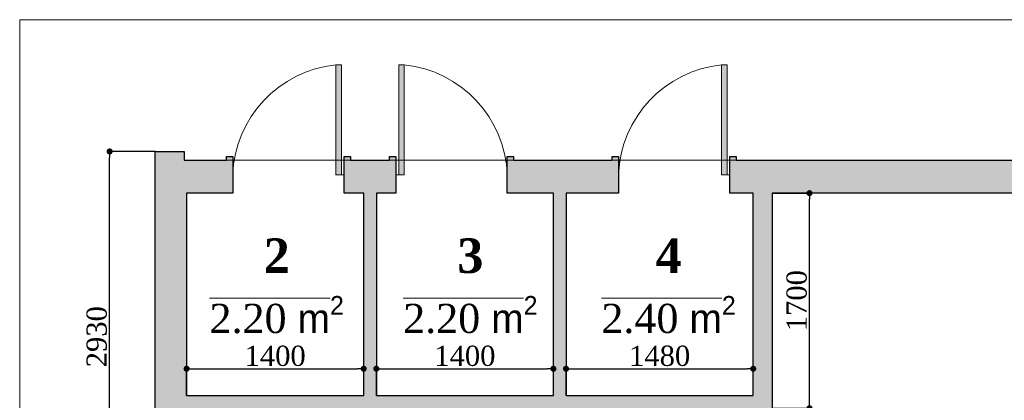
# Model space of a CAD drawing. Header units: feet. Extents: x 1854913 to 1946563, y 4620140 to 4662761.
# Tile 3 of 26: x 1854913 to 1862698, y 4638211 to 4641221. Entities that reach past the tile are written whole.
import ezdxf

# ---------------------------------------------------------------- set-up
doc = ezdxf.new("R2010")
doc.units = ezdxf.units.FT
doc.header["$MEASUREMENT"] = 0
doc.header["$PDMODE"] = 98
doc.header["$PDSIZE"] = 0.3
for name, color, linetype in [('Fartebi', 7, 'Continuous'), ('KAREBEBI', 7, 'Continuous'), ('ZOMEBI', 20, 'Continuous')]:
    doc.layers.add(name, color=color, linetype=linetype)
doc.styles.get("Standard").update_dxf_attribs({"font": 'times.ttf'})
doc.dimstyles.new('ZO M100 Ark', dxfattribs={"dimscale": 8, "dimtxt": 8, "dimasz": 3, "dimexe": 0.5, "dimexo": 0, "dimgap": 2, "dimtad": 1, "dimtoh": 1, "dimdec": 0, "dimlfac": 10, "dimzin": 9, "dimtxsty": 'Standard', "dimblk": 'OBLIQUE', "dimcen": 2.5085, "dimdle": 0.5, "dimclrd": 20, "dimclre": 20, "dimclrt": 20, "dimadec": 0, "dimazin": 0, "dimtfac": 1, "dimtdec": 0, "dimtofl": 0, "dimtmove": 0, "dimatfit": 3, "dimfxl": 1, "dimarcsym": 0})

# ---------------------------------------------------------------- blocks, each defined once
blk = doc.blocks.new('KAREBI - 90')
at = {"layer": 'KAREBEBI', "lineweight": 20, "true_color": 0x9f622d}
blk.add_hatch(color=25, dxfattribs=at).paths.add_polyline_path([(6.67, 88.89), (2.22, 88.89), (2.22, 0), (6.67, 0)])
at = {"color": 246, "lineweight": 9}
blk.add_lwpolyline([(6.67, 88.89), (6.67, 0), (2.22, 0), (2.22, 88.89)], close=True, dxfattribs=at)
at = {"color": 246, "lineweight": 0}
blk.add_lwpolyline([(2.22, 0), (0, 0)], dxfattribs=at)
blk.add_arc((-2.62, -3.32), 92.68, 2.05318, 84.2516, dxfattribs=at)
blk = doc.blocks.new('_Dot')
at = {"color": 0, "linetype": 'ByBlock', "lineweight": -2}
blk.add_line((-0.5, 0), (-1, 0), dxfattribs=at)
at = {"color": 0, "linetype": 'ByBlock', "lineweight": 40, "const_width": 0.5}
blk.add_lwpolyline([(-0.25, 0, 1), (0.25, 0, 1)], format="xyb", close=True, dxfattribs=at)
blk = doc.blocks.new('*D5449')
at = {"layer": 'Defpoints', "color": 0, "lineweight": 30, "transparency": 16777216}
for p in [(1860862.8, 4639848.7), (1861158, 4639848.7), (1860862.8, 4638148.7)]:
    blk.add_point(p, dxfattribs=at)
at = {"layer": 'ZOMEBI', "color": 5, "lineweight": -2, "transparency": 16777216}
for p, q in [((1860862.8, 4639848.7), (1861178, 4639848.7)), ((1861158, 4638196.7), (1861158, 4639800.7)), ((1860862.8, 4638148.7), (1861178, 4638148.7))]:
    blk.add_line(p, q, dxfattribs=at)
at = {"layer": 'ZOMEBI', "color": 5, "lineweight": -2, "transparency": 16777216, "xscale": 48, "yscale": 48, "zscale": 48}
for p, rotation in [((1861158, 4639848.7), 90), ((1861158, 4638148.7), 270)]:
    blk.add_blockref('_Dot', p, dxfattribs=dict(at, rotation=rotation))
at = {"layer": 'ZOMEBI', "color": 5, "lineweight": 5, "transparency": 16777216, "insert": (1861056.8, 4638998.7), "char_height": 160, "attachment_point": 5, "rotation": 90}
blk.add_mtext('1700', dxfattribs=at)
blk = doc.blocks.new('*D5457')
at = {"layer": 'Defpoints', "color": 0, "lineweight": 30, "transparency": 16777216}
for p in [(1857632.8, 4638460.3), (1856232.8, 4638248.7), (1857632.8, 4638248.7)]:
    blk.add_point(p, dxfattribs=at)
at = {"layer": 'ZOMEBI', "color": 5, "lineweight": -2, "transparency": 16777216}
for p, q in [((1856232.8, 4638248.7), (1856232.8, 4638480.3)), ((1856280.8, 4638460.3), (1857584.8, 4638460.3)), ((1857632.8, 4638248.7), (1857632.8, 4638480.3))]:
    blk.add_line(p, q, dxfattribs=at)
at = {"layer": 'ZOMEBI', "color": 5, "lineweight": -2, "transparency": 16777216, "xscale": 48, "yscale": 48, "zscale": 48, "rotation": 180}
blk.add_blockref('_Dot', (1856232.8, 4638460.3), dxfattribs=at)
at = {"layer": 'ZOMEBI', "color": 5, "lineweight": -2, "transparency": 16777216, "xscale": 48, "yscale": 48, "zscale": 48}
blk.add_blockref('_Dot', (1857632.8, 4638460.3), dxfattribs=at)
at = {"layer": 'ZOMEBI', "color": 5, "lineweight": 5, "transparency": 16777216, "insert": (1856932.8, 4638561.5), "char_height": 160, "attachment_point": 5}
blk.add_mtext('1400', dxfattribs=at)
blk = doc.blocks.new('*D5458')
at = {"layer": 'Defpoints', "color": 0, "lineweight": 30, "transparency": 16777216}
for p in [(1859132.8, 4638460.3), (1857732.8, 4638248.7), (1859132.8, 4638248.7)]:
    blk.add_point(p, dxfattribs=at)
at = {"layer": 'ZOMEBI', "color": 5, "lineweight": -2, "transparency": 16777216}
for p, q in [((1857732.8, 4638248.7), (1857732.8, 4638480.3)), ((1857780.8, 4638460.3), (1859084.8, 4638460.3)), ((1859132.8, 4638248.7), (1859132.8, 4638480.3))]:
    blk.add_line(p, q, dxfattribs=at)
at = {"layer": 'ZOMEBI', "color": 5, "lineweight": -2, "transparency": 16777216, "xscale": 48, "yscale": 48, "zscale": 48, "rotation": 180}
blk.add_blockref('_Dot', (1857732.8, 4638460.3), dxfattribs=at)
at = {"layer": 'ZOMEBI', "color": 5, "lineweight": -2, "transparency": 16777216, "xscale": 48, "yscale": 48, "zscale": 48}
blk.add_blockref('_Dot', (1859132.8, 4638460.3), dxfattribs=at)
at = {"layer": 'ZOMEBI', "color": 5, "lineweight": 5, "transparency": 16777216, "insert": (1858432.8, 4638561.5), "char_height": 160, "attachment_point": 5}
blk.add_mtext('1400', dxfattribs=at)
blk = doc.blocks.new('*D5459')
at = {"layer": 'Defpoints', "color": 0, "lineweight": 30, "transparency": 16777216}
for p in [(1860712.8, 4638460.3), (1859232.8, 4638248.7), (1860712.8, 4638248.7)]:
    blk.add_point(p, dxfattribs=at)
at = {"layer": 'ZOMEBI', "color": 5, "lineweight": -2, "transparency": 16777216}
for p, q in [((1859232.8, 4638248.7), (1859232.8, 4638480.3)), ((1859280.8, 4638460.3), (1860664.8, 4638460.3)), ((1860712.8, 4638248.7), (1860712.8, 4638480.3))]:
    blk.add_line(p, q, dxfattribs=at)
at = {"layer": 'ZOMEBI', "color": 5, "lineweight": -2, "transparency": 16777216, "xscale": 48, "yscale": 48, "zscale": 48, "rotation": 180}
blk.add_blockref('_Dot', (1859232.8, 4638460.3), dxfattribs=at)
at = {"layer": 'ZOMEBI', "color": 5, "lineweight": -2, "transparency": 16777216, "xscale": 48, "yscale": 48, "zscale": 48}
blk.add_blockref('_Dot', (1860712.8, 4638460.3), dxfattribs=at)
at = {"layer": 'ZOMEBI', "color": 5, "lineweight": 5, "transparency": 16777216, "insert": (1859972.8, 4638561.5), "char_height": 160, "attachment_point": 5}
blk.add_mtext('1480', dxfattribs=at)
blk = doc.blocks.new('*D5696')
at = {"layer": 'Defpoints', "color": 0, "lineweight": 5, "transparency": 16777216}
for p in [(1855624, 4640178.7), (1855982.8, 4640178.7, -26089.3), (1855982.8, 4637248.7, -26089.3)]:
    blk.add_point(p, dxfattribs=at)
at = {"layer": 'ZOMEBI', "color": 5, "lineweight": -2, "transparency": 16777216}
for p, q in [((1855982.8, 4640178.7), (1855604, 4640178.7)), ((1855624, 4637296.7), (1855624, 4640130.7)), ((1855982.8, 4637248.7), (1855604, 4637248.7))]:
    blk.add_line(p, q, dxfattribs=at)
at = {"layer": 'ZOMEBI', "color": 5, "lineweight": -2, "transparency": 16777216, "xscale": 48, "yscale": 48, "zscale": 48}
for p, rotation in [((1855624, 4640178.7), 90), ((1855624, 4637248.7), 270)]:
    blk.add_blockref('_Dot', p, dxfattribs=dict(at, rotation=rotation))
at = {"layer": 'ZOMEBI', "color": 5, "lineweight": 5, "transparency": 16777216, "insert": (1855522.3, 4638713.7), "char_height": 160, "attachment_point": 5, "rotation": 90}
blk.add_mtext('2930', dxfattribs=at)

msp = doc.modelspace()

# ---------------------------------------------------------------- hatches: boundary and pattern name
at = {"lineweight": 0}
h = msp.add_hatch(dxfattribs=at)
h.set_pattern_fill('AR-CONC', color=256, scale=30)
h.set_pattern_definition([(50, (1743908.82, 4649245.15), (215.17805, -18.82564), [22.5, -247.5]), (355, (1743908.82, 4649245.15), (-41.6254, 225.65764), [18, -198]), (100.45144, (1743926.75, 4649243.58), (173.55265, 206.832), [19.12206, -210.34263]), (46.1842, (1743908.82, 4649305.15), (320.1724, -49.6558), [33.75, -371.25]), (96.63564, (1743935.5, 4649301), (280.3986, 292.2356), [28.6831, -315.5141]), (351.18416, (1743908.82, 4649305.15), (280.3986, 292.2356), [27, -297]), (21, (1743938.82, 4649290.15), (179.07212, -120.78567), [22.5, -247.5]), (326, (1743938.82, 4649290.15), (72.9946, 217.545), [18, -198]), (71.45144, (1743953.74, 4649280.08), (252.0667, 96.75935), [19.12206, -210.34263]), (37.5, (1743908.82, 4649245.15), (3.647957, 99.868156), [0, -195.6, 0, -201, 0, -198.75]), (7.5, (1743908.82, 4649245.15), (78.92086, 118.32351), [0, -114.6, 0, -191.1, 0, -75.75]), (327.5, (1743841.92, 4649245.15), (160.14673, -6.76646), [0, -75, 0, -234, 0, -310.5]), (317.5, (1743811.92, 4649245.15), (174.95585, 30.0315), [0, -97.5, 0, -155.4, 0, -220.5])])
h.paths.add_polyline_path([(1856232.8, 4637248.7), (1855982.8, 4637248.7), (1855982.8, 4640178.7), (1856212.8, 4640178.7), (1856212.8, 4640108.7), (1856547.8, 4640108.7), (1856547.8, 4640138.7), (1856597.8, 4640138.7), (1856597.8, 4639848.7), (1856232.8, 4639848.7), (1856232.8, 4638248.7), (1857632.8, 4638248.7), (1857632.8, 4639848.7), (1857477.8, 4639848.7), (1857477.8, 4640138.7), (1857527.8, 4640138.7), (1857527.8, 4640108.7), (1857837.8, 4640108.7), (1857837.8, 4640138.7), (1857887.8, 4640138.7), (1857887.8, 4639848.7), (1857732.8, 4639848.7), (1857732.8, 4638248.7), (1859132.8, 4638248.7), (1859132.8, 4639848.7), (1858767.8, 4639848.7), (1858767.8, 4640138.7), (1858817.8, 4640138.7), (1858817.8, 4640108.7), (1859597.8, 4640108.7), (1859597.8, 4640138.7), (1859647.8, 4640138.7), (1859647.8, 4639848.7), (1859232.8, 4639848.7), (1859232.8, 4638248.7), (1860712.8, 4638248.7), (1860712.8, 4639848.7), (1860527.8, 4639848.7), (1860527.8, 4640138.7), (1860577.8, 4640138.7), (1860577.8, 4640108.7), (1867852.8, 4640108.7), (1867852.8, 4639848.7), (1865192.8, 4639848.7), (1865192.8, 4638248.7), (1867892.8, 4638248.7), (1867892.8, 4638148.7), (1867742.8, 4638148.7), (1867742.8, 4637468.7), (1867642.8, 4637468.7), (1867642.8, 4638148.7), (1865192.8, 4638148.7), (1865192.8, 4636598.7), (1866442.8, 4636598.7), (1866442.8, 4636568.7), (1867742.8, 4636568.7), (1867742.8, 4636274), (1867642.8, 4636274), (1867642.8, 4636498.7), (1865192.8, 4636498.7), (1865192.8, 4636478.8), (1865092.8, 4636478.8), (1865092.8, 4639848.7), (1860862.8, 4639848.7), (1860862.8, 4638148.7), (1856232.8, 4638148.7)])
h.paths.add_polyline_path([(1868592.8, 4640108.7), (1869652.8, 4640108.7), (1869652.8, 4639848.7), (1868942.8, 4639848.7), (1868942.8, 4638048.7), (1868842.8, 4638048.7), (1868842.8, 4638148.7), (1868742.8, 4638148.7), (1868742.8, 4638248.7), (1868842.8, 4638248.7), (1868842.8, 4639848.7), (1868592.8, 4639848.7)])
h.paths.add_polyline_path([(1870392.8, 4639848.7), (1870392.8, 4640108.7), (1871562.8, 4640108.7), (1871562.8, 4640178.7), (1871792.8, 4640178.7), (1871792.8, 4633178.7), (1871212.8, 4633178.7), (1871212.8, 4634038.7), (1871402.8, 4634038.7), (1871402.8, 4634338.7), (1871472.8, 4634338.7), (1871472.8, 4636948.7), (1868942.8, 4636948.7), (1868942.8, 4636848.7), (1868842.8, 4636848.7), (1868842.8, 4637148.7), (1868942.8, 4637148.7), (1868942.8, 4637048.7), (1871472.8, 4637048.7), (1871472.8, 4639768.7), (1871172.8, 4639768.7), (1871172.8, 4639848.7)])
h.paths.add_polyline_path([(1868942.8, 4634038.7), (1869412.8, 4634038.7), (1869412.8, 4633178.7), (1868842.8, 4633178.7), (1868842.8, 4635948.7), (1868942.8, 4635948.7)])
h.paths.add_polyline_path([(1864942.8, 4635378.8), (1865192.8, 4635378.8), (1865192.8, 4635478.8), (1864842.8, 4635478.8), (1864842.8, 4633768.7), (1865262.8, 4633768.7), (1865262.8, 4634448.8), (1864942.8, 4634448.8)])
h.paths.add_polyline_path([(1859532.8, 4634188.7), (1858762.8, 4634188.7), (1858762.8, 4633768.7), (1859532.8, 4633768.7)])
h.paths.add_polyline_path([(1855982.8, 4634188.7), (1855982.8, 4633768.7), (1856622.8, 4633768.7), (1856622.8, 4634188.7)])

# ---------------------------------------------------------------- linework, layer by layer
at = {"color": 0, "lineweight": 9, "elevation": -26089.3}
msp.add_lwpolyline([(1872892.7, 4641220.7), (1872892.7, 4641220.7), (1872892.7, 4632713.3), (1855312.8, 4632713.3, -0.414214), (1854912.8, 4633113.3), (1854912.8, 4641220.7), (1854912.8, 4641220.7)], format="xyb", close=True, dxfattribs=at)
at = {"lineweight": 30, "elevation": -26089.3}
for points in [[(1855982.8, 4637248.7), (1855982.8, 4640178.7), (1856212.8, 4640178.7), (1856212.8, 4640108.7), (1856547.8, 4640108.7), (1856547.8, 4640138.7), (1856597.8, 4640138.7), (1856597.8, 4639848.7), (1856232.8, 4639848.7), (1856232.8, 4638248.7), (1857632.8, 4638248.7), (1857632.8, 4639848.7), (1857477.8, 4639848.7), (1857477.8, 4640138.7), (1857527.8, 4640138.7), (1857527.8, 4640108.7), (1857837.8, 4640108.7), (1857837.8, 4640138.7), (1857887.8, 4640138.7), (1857887.8, 4639848.7), (1857732.8, 4639848.7), (1857732.8, 4638248.7), (1859132.8, 4638248.7), (1859132.8, 4639848.7), (1858767.8, 4639848.7), (1858767.8, 4640138.7), (1858817.8, 4640138.7), (1858817.8, 4640108.7), (1859597.8, 4640108.7), (1859597.8, 4640138.7), (1859647.8, 4640138.7), (1859647.8, 4639848.7), (1859232.8, 4639848.7), (1859232.8, 4638248.7), (1860712.8, 4638248.7), (1860712.8, 4639848.7), (1860527.8, 4639848.7), (1860527.8, 4640138.7), (1860577.8, 4640138.7), (1860577.8, 4640108.7), (1867852.8, 4640108.7)], [(1865092.8, 4639848.7), (1860862.8, 4639848.7), (1860862.8, 4638148.7)]]:
    msp.add_lwpolyline(points, dxfattribs=at)
at = {"lineweight": 5, "elevation": -26089.3}
msp.add_lwpolyline([(1855982.8, 4640178.7), (1856212.8, 4640178.7), (1856212.8, 4640108.7), (1871562.8, 4640108.7), (1871562.8, 4640178.7), (1871792.8, 4640178.7), (1871792.8, 4633178.7), (1868842.8, 4633178.7), (1868842.8, 4633768.7), (1855982.8, 4633768.7)], close=True, dxfattribs=at)

# ---------------------------------------------------------------- block references
at = {"lineweight": 9, "yscale": 9.777777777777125, "zscale": 9.777777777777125}
for p, xscale in [((1857477.8, 4639993.7, -26089.3), -9.777777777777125), ((1857887.8, 4639993.7, -26089.3), 9.777777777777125), ((1860527.8, 4639993.7, -26089.3), -9.777777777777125)]:
    msp.add_blockref('KAREBI - 90', p, dxfattribs=dict(at, xscale=xscale))

# ---------------------------------------------------------------- texts
at = {"layer": 'Fartebi', "color": 1, "lineweight": 5, "char_height": 237.8376, "width": 1392.119, "attachment_point": 2}
for s, insert in [('\\A1;{\\fTimes New Roman|b1|i0|c0|p18;\\H1.15x;\\C216;2\\fTimes New Roman|b1|i0|c204|p18;\\H0.2174x;\\P\\fTimes New Roman|b0|i0|c0|p18;\\H3.874x;\\O\\C1;2.20 \\fAcadNusx|b0|i0|c0|p2;m\\fAcadMtavr|b0|i0|c0|p2;\\H0.6403x;\\S2^ ;}', (1856945.2, 4639491.3, -26089.3)), ('\\A1;{\\fTimes New Roman|b1|i0|c0|p18;\\H1.15x;\\C216;3\\fTimes New Roman|b1|i0|c204|p18;\\H0.2174x;\\P\\fTimes New Roman|b0|i0|c0|p18;\\H3.874x;\\O\\C1;2.20 \\fAcadNusx|b0|i0|c0|p2;m\\fAcadMtavr|b0|i0|c0|p2;\\H0.6403x;\\S2^ ;}', (1858476.3, 4639491.3, -26089.3)), ('\\A1;{\\fTimes New Roman|b1|i0|c0|p18;\\H1.15x;\\C216;4\\fTimes New Roman|b1|i0|c204|p18;\\H0.2174x;\\P\\fTimes New Roman|b0|i0|c0|p18;\\H3.874x;\\O\\C1;2.40 \\fAcadNusx|b0|i0|c0|p2;m\\fAcadMtavr|b0|i0|c0|p2;\\H0.6403x;\\S2^ ;}', (1860043.6, 4639491.3, -26089.3))]:
    msp.add_mtext(s, dxfattribs=dict(at, insert=insert))

# ---------------------------------------------------------------- dimensions: what is measured, and where the dimension line sits
at = {"layer": 'ZOMEBI', "color": 5, "lineweight": 5}
dim = msp.add_linear_dim(base=(1855624, 4640178.7), p1=(1855982.8, 4637248.7, -26089.3), p2=(1855982.8, 4640178.7, -26089.3), angle=270, dimstyle='ZO M100 Ark', override={"dimscale": 40, "dimtxt": 4, "dimasz": 1.2, "dimgap": 0.5, "dimlfac": 1, "dimblk1": 'Dot', "dimblk2": 'Dot', "dimsah": 1, "dimclrd": 5, "dimclre": 5, "dimclrt": 5, "dimtmove": 1, "dimfxl": 0.18, "dimarcsym": 1}, dxfattribs=at)
dim.commit()
dim.dimension.update_dxf_attribs({"geometry": '*D5696', "text_midpoint": (1855522.3, 4638713.7)})
at = {"layer": 'ZOMEBI', "color": 3, "lineweight": 5}
dim = msp.add_linear_dim(base=(1861158, 4639848.7, -26089.3), p1=(1860862.8, 4638148.7, -26089.3), p2=(1860862.8, 4639848.7, -26089.3), angle=90, dimstyle='ZO M100 Ark', override={"dimscale": 40, "dimtxt": 4, "dimasz": 1.2, "dimgap": 0.5, "dimlfac": 1, "dimblk1": 'Dot', "dimblk2": 'Dot', "dimsah": 1, "dimclrd": 5, "dimclre": 5, "dimclrt": 5, "dimfxl": 0.18, "dimarcsym": 1}, dxfattribs=at)
dim.commit()
dim.dimension.update_dxf_attribs({"geometry": '*D5449', "text_midpoint": (1861056.8, 4638998.7, -26089.3)})
for base, p1, p2, picture, middle in [((1857632.8, 4638460.3, -26089.3), (1856232.8, 4638248.7, -26089.3), (1857632.8, 4638248.7, -26089.3), '*D5457', (1856932.8, 4638561.5, -26089.3)), ((1859132.8, 4638460.3, -26089.3), (1857732.8, 4638248.7, -26089.3), (1859132.8, 4638248.7, -26089.3), '*D5458', (1858432.8, 4638561.5, -26089.3)), ((1860712.8, 4638460.3, -26089.3), (1859232.8, 4638248.7, -26089.3), (1860712.8, 4638248.7, -26089.3), '*D5459', (1859972.8, 4638561.5, -26089.3))]:
    dim = msp.add_linear_dim(base=base, p1=p1, p2=p2, dimstyle='ZO M100 Ark', override={"dimscale": 40, "dimtxt": 4, "dimasz": 1.2, "dimgap": 0.5, "dimlfac": 1, "dimblk1": 'Dot', "dimblk2": 'Dot', "dimsah": 1, "dimclrd": 5, "dimclre": 5, "dimclrt": 5, "dimfxl": 0.18, "dimarcsym": 1}, dxfattribs=at)
    dim.commit()
    dim.dimension.update_dxf_attribs({"geometry": picture, "text_midpoint": middle})

doc.saveas('drawing.dxf')
